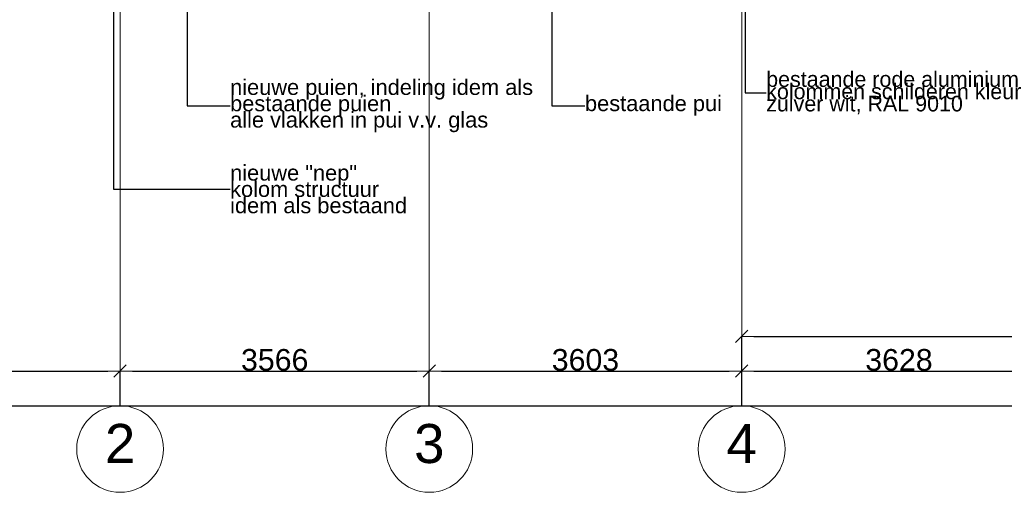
# Model space of a CAD drawing. Extents: x -138812 to 250702, y -18987 to 104055.
# Tile 102 of 193: x 25494 to 36850, y 72417 to 77875. Entities that reach past the tile are written whole.
import ezdxf

# ---------------------------------------------------------------- set-up
doc = ezdxf.new("R2010")
doc.units = 0
doc.header["$LTSCALE"] = 50
doc.linetypes.add('7 Voorgevel & doorsnede A-A$0$_ .', pattern=[380, 180, -100, 0, -100])
doc.layers.get('0').update_dxf_attribs({"linetype": 'CONTINUOUS'})
doc.layers.get('Defpoints').update_dxf_attribs({"linetype": 'CONTINUOUS'})
doc.layers.add('7 Voorgevel & doorsnede A-A$0$A Stramien', color=7, linetype='CONTINUOUS')
doc.styles.add('7 Voorgevel & doorsnede A-A$0$GENERATED_STYLE_1', font='ARIAL.TTF')
doc.styles.add('7 Voorgevel & doorsnede A-A$0$Standard', font='txt', dxfattribs={"bigfont": 'BIGFONT.SHX'})
doc.dimstyles.new('7 Voorgevel & doorsnede A-A$0$GENERATED_STYLE__1', dxfattribs={"dimtxt": 250, "dimasz": 142.5, "dimexe": 0.18, "dimexo": 0, "dimgap": 0.09, "dimtad": 1, "dimtih": 1, "dimtoh": 1, "dimdec": 0, "dimzin": 0, "dimdsep": 46, "dimtxsty": '7 Voorgevel & doorsnede A-A$0$GENERATED_STYLE_1', "dimblk": '7 Voorgevel & doorsnede A-A$0$ARROWHEAD_6', "dimblk1": '7 Voorgevel & doorsnede A-A$0$ARROWHEAD_6', "dimblk2": '7 Voorgevel & doorsnede A-A$0$ARROWHEAD_6', "dimcen": 0.09, "dimclrd": 1, "dimclre": 1, "dimclrt": 2, "dimadec": 1, "dimazin": 0, "dimtfac": 1, "dimtdec": 4, "dimtmove": 0, "dimatfit": 3, "dimfxl": 0, "dimtolj": 1, "dimtzin": 0, "dimarcsym": 0})
doc.dimstyles.new('7 Voorgevel & doorsnede A-A$0$GENERATED_STYLE__2', dxfattribs={"dimtxt": 0.18, "dimasz": 273.6, "dimexe": 0.18, "dimexo": 0.0625, "dimgap": 0.09, "dimtad": 0, "dimtih": 1, "dimtoh": 1, "dimdec": 4, "dimzin": 0, "dimdsep": 46, "dimtxsty": '7 Voorgevel & doorsnede A-A$0$Standard', "dimcen": 0.09, "dimadec": 0, "dimazin": 0, "dimtfac": 1, "dimtdec": 4, "dimtmove": 0, "dimatfit": 3, "dimldrblk": '7 Voorgevel & doorsnede A-A$0$ARROWHEAD_11', "dimfxl": 0, "dimtolj": 1, "dimtzin": 0, "dimarcsym": 0})

# ---------------------------------------------------------------- blocks, each defined once
blk = doc.blocks.new('7 Voorgevel & doorsnede A-A$0$ARROWHEAD_6')
at = {"color": 0, "linetype": 'Continuous', "lineweight": 0}
for p, q in [((0, 0), (-1, 0)), ((-0.5, -0.5), (0.5, 0.5))]:
    blk.add_line(p, q, dxfattribs=at)
blk = doc.blocks.new('*D2023')
at = {"layer": '7 Voorgevel & doorsnede A-A$0$A Stramien', "color": 1, "linetype": 'Continuous', "lineweight": -2, "transparency": 16777216}
for p, q in [((22735, 73417), (22735, 73417)), ((22877, 73417), (59654, 73417)), ((59797, 73417), (59797, 73417))]:
    blk.add_line(p, q, dxfattribs=at)
at = {"layer": 'Defpoints', "color": 0, "linetype": 'Continuous', "transparency": 16777216}
for p in [(22735, 73417), (59797, 73417), (59797, 73417)]:
    blk.add_point(p, dxfattribs=at)
at = {"layer": '7 Voorgevel & doorsnede A-A$0$A Stramien', "color": 1, "linetype": 'Continuous', "lineweight": -2, "transparency": 16777216, "xscale": 142.5, "yscale": 142.5, "zscale": 142.5, "rotation": 180}
blk.add_blockref('7 Voorgevel & doorsnede A-A$0$ARROWHEAD_6', (22735, 73417), dxfattribs=at)
at = {"layer": '7 Voorgevel & doorsnede A-A$0$A Stramien', "color": 1, "linetype": 'Continuous', "lineweight": -2, "transparency": 16777216, "xscale": 142.5, "yscale": 142.5, "zscale": 142.5}
blk.add_blockref('7 Voorgevel & doorsnede A-A$0$ARROWHEAD_6', (59797, 73417), dxfattribs=at)
at = {"layer": '7 Voorgevel & doorsnede A-A$0$A Stramien', "color": 2, "linetype": 'Continuous', "lineweight": 0, "transparency": 16777216, "insert": (41266, 73545), "char_height": 250, "attachment_point": 5, "style": '7 Voorgevel & doorsnede A-A$0$GENERATED_STYLE_1'}
blk.add_mtext('\\A1;37062', dxfattribs=at)
blk = doc.blocks.new('*D2025')
at = {"layer": '7 Voorgevel & doorsnede A-A$0$A Stramien', "color": 1, "linetype": 'Continuous', "lineweight": -2, "transparency": 16777216}
for p, q in [((23135, 73417), (23135, 73817)), ((23277, 73817), (26509, 73817)), ((26652, 73417), (26652, 73817))]:
    blk.add_line(p, q, dxfattribs=at)
at = {"layer": 'Defpoints', "color": 0, "linetype": 'Continuous', "transparency": 16777216}
for p in [(26652, 73817), (23135, 73417), (26652, 73417)]:
    blk.add_point(p, dxfattribs=at)
at = {"layer": '7 Voorgevel & doorsnede A-A$0$A Stramien', "color": 1, "linetype": 'Continuous', "lineweight": -2, "transparency": 16777216, "xscale": 142.5, "yscale": 142.5, "zscale": 142.5, "rotation": 180}
blk.add_blockref('7 Voorgevel & doorsnede A-A$0$ARROWHEAD_6', (23135, 73817), dxfattribs=at)
at = {"layer": '7 Voorgevel & doorsnede A-A$0$A Stramien', "color": 1, "linetype": 'Continuous', "lineweight": -2, "transparency": 16777216, "xscale": 142.5, "yscale": 142.5, "zscale": 142.5}
blk.add_blockref('7 Voorgevel & doorsnede A-A$0$ARROWHEAD_6', (26652, 73817), dxfattribs=at)
at = {"layer": '7 Voorgevel & doorsnede A-A$0$A Stramien', "color": 2, "linetype": 'Continuous', "lineweight": 0, "transparency": 16777216, "insert": (24893, 73945), "char_height": 250, "attachment_point": 5, "style": '7 Voorgevel & doorsnede A-A$0$GENERATED_STYLE_1'}
blk.add_mtext('\\A1;3517', dxfattribs=at)
blk = doc.blocks.new('*D2026')
at = {"layer": '7 Voorgevel & doorsnede A-A$0$A Stramien', "color": 1, "linetype": 'Continuous', "lineweight": -2, "transparency": 16777216}
for p, q in [((26652, 73417), (26652, 73817)), ((26794, 73817), (30075, 73817)), ((30218, 73417), (30218, 73817))]:
    blk.add_line(p, q, dxfattribs=at)
at = {"layer": 'Defpoints', "color": 0, "linetype": 'Continuous', "transparency": 16777216}
for p in [(30218, 73817), (26652, 73417), (30218, 73417)]:
    blk.add_point(p, dxfattribs=at)
at = {"layer": '7 Voorgevel & doorsnede A-A$0$A Stramien', "color": 1, "linetype": 'Continuous', "lineweight": -2, "transparency": 16777216, "xscale": 142.5, "yscale": 142.5, "zscale": 142.5, "rotation": 180}
blk.add_blockref('7 Voorgevel & doorsnede A-A$0$ARROWHEAD_6', (26652, 73817), dxfattribs=at)
at = {"layer": '7 Voorgevel & doorsnede A-A$0$A Stramien', "color": 1, "linetype": 'Continuous', "lineweight": -2, "transparency": 16777216, "xscale": 142.5, "yscale": 142.5, "zscale": 142.5}
blk.add_blockref('7 Voorgevel & doorsnede A-A$0$ARROWHEAD_6', (30218, 73817), dxfattribs=at)
at = {"layer": '7 Voorgevel & doorsnede A-A$0$A Stramien', "color": 2, "linetype": 'Continuous', "lineweight": 0, "transparency": 16777216, "insert": (28435, 73945), "char_height": 250, "attachment_point": 5, "style": '7 Voorgevel & doorsnede A-A$0$GENERATED_STYLE_1'}
blk.add_mtext('\\A1;3566', dxfattribs=at)
blk = doc.blocks.new('*D2027')
at = {"layer": '7 Voorgevel & doorsnede A-A$0$A Stramien', "color": 1, "linetype": 'Continuous', "lineweight": -2, "transparency": 16777216}
for p, q in [((30218, 73417), (30218, 73817)), ((30360, 73817), (33678, 73817)), ((33821, 73417), (33821, 73817))]:
    blk.add_line(p, q, dxfattribs=at)
at = {"layer": 'Defpoints', "color": 0, "linetype": 'Continuous', "transparency": 16777216}
for p in [(33821, 73817), (30218, 73417), (33821, 73417)]:
    blk.add_point(p, dxfattribs=at)
at = {"layer": '7 Voorgevel & doorsnede A-A$0$A Stramien', "color": 1, "linetype": 'Continuous', "lineweight": -2, "transparency": 16777216, "xscale": 142.5, "yscale": 142.5, "zscale": 142.5, "rotation": 180}
blk.add_blockref('7 Voorgevel & doorsnede A-A$0$ARROWHEAD_6', (30218, 73817), dxfattribs=at)
at = {"layer": '7 Voorgevel & doorsnede A-A$0$A Stramien', "color": 1, "linetype": 'Continuous', "lineweight": -2, "transparency": 16777216, "xscale": 142.5, "yscale": 142.5, "zscale": 142.5}
blk.add_blockref('7 Voorgevel & doorsnede A-A$0$ARROWHEAD_6', (33821, 73817), dxfattribs=at)
at = {"layer": '7 Voorgevel & doorsnede A-A$0$A Stramien', "color": 2, "linetype": 'Continuous', "lineweight": 0, "transparency": 16777216, "insert": (32019, 73945), "char_height": 250, "attachment_point": 5, "style": '7 Voorgevel & doorsnede A-A$0$GENERATED_STYLE_1'}
blk.add_mtext('\\A1;3603', dxfattribs=at)
blk = doc.blocks.new('*D2028')
at = {"layer": '7 Voorgevel & doorsnede A-A$0$A Stramien', "color": 1, "linetype": 'Continuous', "lineweight": -2, "transparency": 16777216}
for p, q in [((33821, 73417), (33821, 73817)), ((33963, 73817), (37306, 73817)), ((37449, 73417), (37449, 73817))]:
    blk.add_line(p, q, dxfattribs=at)
at = {"layer": 'Defpoints', "color": 0, "linetype": 'Continuous', "transparency": 16777216}
for p in [(37449, 73817), (33821, 73417), (37449, 73417)]:
    blk.add_point(p, dxfattribs=at)
at = {"layer": '7 Voorgevel & doorsnede A-A$0$A Stramien', "color": 1, "linetype": 'Continuous', "lineweight": -2, "transparency": 16777216, "xscale": 142.5, "yscale": 142.5, "zscale": 142.5, "rotation": 180}
blk.add_blockref('7 Voorgevel & doorsnede A-A$0$ARROWHEAD_6', (33821, 73817), dxfattribs=at)
at = {"layer": '7 Voorgevel & doorsnede A-A$0$A Stramien', "color": 1, "linetype": 'Continuous', "lineweight": -2, "transparency": 16777216, "xscale": 142.5, "yscale": 142.5, "zscale": 142.5}
blk.add_blockref('7 Voorgevel & doorsnede A-A$0$ARROWHEAD_6', (37449, 73817), dxfattribs=at)
at = {"layer": '7 Voorgevel & doorsnede A-A$0$A Stramien', "color": 2, "linetype": 'Continuous', "lineweight": 0, "transparency": 16777216, "insert": (35635, 73945), "char_height": 250, "attachment_point": 5, "style": '7 Voorgevel & doorsnede A-A$0$GENERATED_STYLE_1'}
blk.add_mtext('\\A1;3628', dxfattribs=at)
blk = doc.blocks.new('*D2036')
at = {"layer": '7 Voorgevel & doorsnede A-A$0$A Stramien', "color": 1, "linetype": 'Continuous', "lineweight": -2, "transparency": 16777216}
for p, q in [((33821, 73417), (33821, 74217)), ((33963, 74217), (44569, 74217)), ((44712, 73417), (44712, 74217))]:
    blk.add_line(p, q, dxfattribs=at)
at = {"layer": 'Defpoints', "color": 0, "linetype": 'Continuous', "transparency": 16777216}
for p in [(44712, 74217), (33821, 73417), (44712, 73417)]:
    blk.add_point(p, dxfattribs=at)
at = {"layer": '7 Voorgevel & doorsnede A-A$0$A Stramien', "color": 1, "linetype": 'Continuous', "lineweight": -2, "transparency": 16777216, "xscale": 142.5, "yscale": 142.5, "zscale": 142.5, "rotation": 180}
blk.add_blockref('7 Voorgevel & doorsnede A-A$0$ARROWHEAD_6', (33821, 74217), dxfattribs=at)
at = {"layer": '7 Voorgevel & doorsnede A-A$0$A Stramien', "color": 1, "linetype": 'Continuous', "lineweight": -2, "transparency": 16777216, "xscale": 142.5, "yscale": 142.5, "zscale": 142.5}
blk.add_blockref('7 Voorgevel & doorsnede A-A$0$ARROWHEAD_6', (44712, 74217), dxfattribs=at)
at = {"layer": '7 Voorgevel & doorsnede A-A$0$A Stramien', "color": 2, "linetype": 'Continuous', "lineweight": 0, "transparency": 16777216, "insert": (39266, 74379), "char_height": 250, "attachment_point": 5, "style": '7 Voorgevel & doorsnede A-A$0$GENERATED_STYLE_1'}
blk.add_mtext('\\A1;plafond luifel van hout', dxfattribs=at)
blk = doc.blocks.new('7 Voorgevel & doorsnede A-A$0$ARROWHEAD_11')
at = {"color": 0, "linetype": 'Continuous', "lineweight": 0}
blk.add_line((0, 0), (-1, 0), dxfattribs=at)
at = {"color": 0, "linetype": 'Continuous', "lineweight": 0, "const_width": 0.25, "flags": 128}
blk.add_lwpolyline([(-0.125, 0, 1), (0.125, 0, 1)], format="xyb", close=True, dxfattribs=at)

msp = doc.modelspace()

# ---------------------------------------------------------------- linework, layer by layer
at = {"layer": '7 Voorgevel & doorsnede A-A$0$A Stramien', "color": 9, "linetype": '7 Voorgevel & doorsnede A-A$0$_ .', "lineweight": 0, "flags": 128}
for points in [[(26651.99277, 73417.01365), (26651.99277, 104055.20506)], [(30217.99277, 73417.01365), (30217.99277, 104055.20506)], [(33820.99277, 73417.01365), (33820.99277, 104055.20506)]]:
    msp.add_lwpolyline(points, dxfattribs=at)
at = {"layer": '7 Voorgevel & doorsnede A-A$0$A Stramien', "color": 9, "linetype": 'Continuous', "lineweight": 0}
for centre in [(26651.99277, 72917.01365), (30217.99277, 72917.01365), (33820.99277, 72917.01365)]:
    msp.add_circle(centre, 500, dxfattribs=at)

# ---------------------------------------------------------------- texts
at = {"color": 2, "linetype": 'Continuous', "lineweight": 0, "char_height": 180, "attachment_point": 4, "style": '7 Voorgevel & doorsnede A-A$0$GENERATED_STYLE_1'}
for s, insert, width, line_spacing_factor in [('{bestaande rode aluminium\\Pkolommen schilderen kleur\\Pzuiver wit, RAL 9010}', (34103.55089, 77030.08856), 2927.7288633, 0.470938), ('{nieuwe puien, indeling idem als\\Pbestaande puien\\Palle vlakken in pui v.v. glas}', (27920.70804, 76880.20477), 3413.2181747, 0.627943), ('{nieuwe "nep"\\Pkolom structuur\\Pidem als bestaand}', (27920.70804, 75917.16456), 1997.9018181, 0.628543)]:
    msp.add_mtext(s, dxfattribs=dict(at, insert=insert, width=width, line_spacing_factor=line_spacing_factor))
at = {"color": 2, "linetype": 'Continuous', "lineweight": 0, "insert": (32013.88776, 76881.62438), "char_height": 180, "width": 1545.3286324, "attachment_point": 4, "style": '7 Voorgevel & doorsnede A-A$0$GENERATED_STYLE_1'}
msp.add_mtext('{bestaande pui}', dxfattribs=at)
at = {"layer": '7 Voorgevel & doorsnede A-A$0$A Stramien', "color": 9, "linetype": 'Continuous', "lineweight": 0, "char_height": 451, "attachment_point": 5, "style": '7 Voorgevel & doorsnede A-A$0$GENERATED_STYLE_1'}
for s, insert in [('{2}', (26651.99277, 72981.23027)), ('{3}', (30217.99277, 72977.36455)), ('{4}', (33820.99277, 72981.23027))]:
    msp.add_mtext(s, dxfattribs=dict(at, insert=insert))

# ---------------------------------------------------------------- dimensions: what is measured, and where the dimension line sits
at = {"layer": '7 Voorgevel & doorsnede A-A$0$A Stramien', "color": 1, "linetype": 'Continuous', "lineweight": 0}
dim = msp.add_linear_dim(base=(44711.99277, 74217.01365), p1=(33820.99277, 73417.01365), p2=(44711.99277, 73417.01365), text='plafond luifel van hout', dimstyle='7 Voorgevel & doorsnede A-A$0$GENERATED_STYLE__1', dxfattribs=at)
dim.commit()
dim.dimension.update_dxf_attribs({"geometry": '*D2036', "text_midpoint": (39266.49277, 74378.93857)})
for base, p1, p2, picture, middle in [((26651.99277, 73817.01365), (23134.99277, 73417.01365), (26651.99277, 73417.01365), '*D2025', (24893.49277, 73944.83216)), ((30217.99277, 73817.01365), (26651.99277, 73417.01365), (30217.99277, 73417.01365), '*D2026', (28434.99277, 73944.83216)), ((33820.99277, 73817.01365), (30217.99277, 73417.01365), (33820.99277, 73417.01365), '*D2027', (32019.49277, 73944.83216)), ((37448.99277, 73817.01365), (33820.99277, 73417.01365), (37448.99277, 73417.01365), '*D2028', (35634.99277, 73944.83216)), ((59796.99277, 73417.01365), (22734.99277, 73417.01365), (59796.99277, 73417.01365), '*D2023', (41265.99277, 73544.83216))]:
    dim = msp.add_linear_dim(base=base, p1=p1, p2=p2, dimstyle='7 Voorgevel & doorsnede A-A$0$GENERATED_STYLE__1', dxfattribs=at)
    dim.commit()
    dim.dimension.update_dxf_attribs({"geometry": picture, "text_midpoint": middle})

# ---------------------------------------------------------------- leaders
at = {"color": 1, "linetype": 'Continuous', "lineweight": 0, "annotation_type": 0, "has_hookline": 1, "hookline_direction": 0}
for points, text_width in [([(33861.48477, 79533.8894), (33861.48477, 77030.08856), (34103.46089, 77030.08856)], 2341.96453), ([(27424.05086, 79271.34413), (27424.05086, 76880.20477), (27920.61804, 76880.20477)], 3070.68213), ([(31630.9304, 79271.34413), (31630.9304, 76881.62438), (32013.79776, 76881.62438)], 1147.65348), ([(26575.04007, 78837.03595), (26575.04007, 75917.16456), (27920.61804, 75917.16456)], 1705.57981)]:
    msp.add_leader(points, dimstyle='7 Voorgevel & doorsnede A-A$0$GENERATED_STYLE__2', dxfattribs=dict(at, text_width=text_width))

doc.saveas('drawing.dxf')
